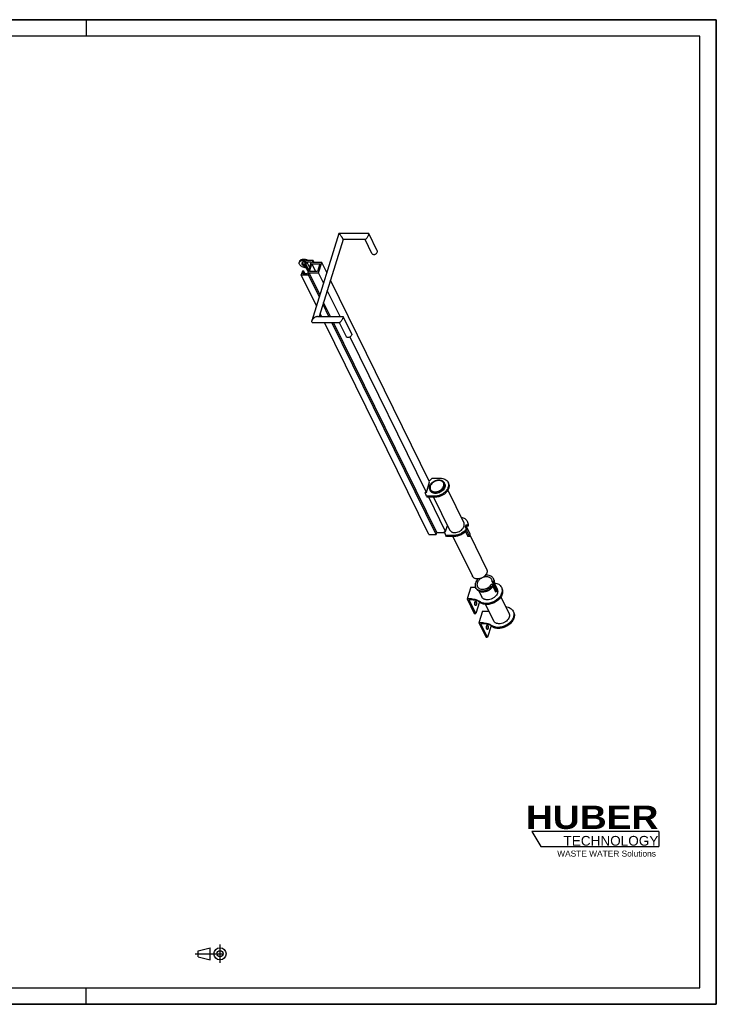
# Model space of a CAD drawing. Header units: millimetres. Extents: x 0 to 4200, y 0 to 2970.
# Tile 2 of 2: x 2100 to 4200, y 0 to 2970. Entities that reach past the tile are written whole.
import ezdxf

# ---------------------------------------------------------------- set-up
doc = ezdxf.new("R2010")
doc.units = ezdxf.units.MM
doc.header["$LTSCALE"] = 231
doc.linetypes.add('CENTER', pattern=[0.6, 0.375, -0.075, 0.075, -0.075])
doc.layers.get('0').update_dxf_attribs({"linetype": 'CONTINUOUS'})
doc.layers.add('005_AXIS', color=7, linetype='CONTINUOUS')
doc.layers.add('HUBER_Logo_BL0', color=7, linetype='CONTINUOUS')
doc.styles.add('TEXTSTYLE_2', font='ariblk.ttf')
doc.styles.add('TEXTSTYLE_3', font='arial.ttf')

# ---------------------------------------------------------------- blocks, each defined once
blk = doc.blocks.new('HUBER_LOGO_BL0', base_point=(3837.5, 503.7))
at = {"layer": 'HUBER_Logo_BL0', "color": 5, "linetype": 'CONTINUOUS'}
for p, q in [((4026.4, 521), (3643.9, 521)), ((3643.9, 521), (3670.9, 476)), ((4026.4, 521), (4026.4, 476)), ((3670.9, 476), (4026.4, 476))]:
    blk.add_line(p, q, dxfattribs=at)
at = {"layer": 'HUBER_Logo_BL0', "color": 2, "linetype": 'CONTINUOUS', "attachment_point": 3, "line_spacing_factor": 0.78}
for s, insert, char_height, width, style in [('HUBER\\P\\fArial;\\H29.25;TECHNOLOGY ', (4025.4, 599.1), 70.2, 387.672, 'TEXTSTYLE_2'), ('WASTE WATER Solutions', (4018, 463.6), 18, 297.033, 'TEXTSTYLE_3')]:
    blk.add_mtext(s, dxfattribs=dict(at, insert=insert, char_height=char_height, width=width, style=style))
blk = doc.blocks.new('PROJEKTIONSMETHODE_1_BL1', base_point=(2680, 152.5))
at = {"color": 2, "linetype": 'CENTER'}
for p, q in [((2703.8, 180), (2703.8, 125)), ((2628.7, 152.5), (2731.3, 152.5))]:
    blk.add_line(p, q, dxfattribs=at)
at = {"color": 2, "linetype": 'CONTINUOUS'}
for p, q in [((2637.8, 161.7), (2674.5, 170.8)), ((2637.8, 143.3), (2637.8, 161.7)), ((2674.5, 134.2), (2674.5, 170.8)), ((2637.8, 143.3), (2674.5, 134.2))]:
    blk.add_line(p, q, dxfattribs=at)
for radius in [18.3, 9.17]:
    blk.add_circle((2703.8, 152.5), radius, dxfattribs=at)

msp = doc.modelspace()

# ---------------------------------------------------------------- linework, layer by layer
at = {"color": 7, "linetype": 'CONTINUOUS'}
for p, q in [((0, 2970), (4200, 2970)), ((4200, 0), (4200, 2970)), ((3061.66, 2324.986), (2980.365, 2061.913)), ((3151.785, 2325.125), (3061.848, 2325.125)), ((3177.895, 2272.847), (3152.442, 2324.715)), ((3075.024, 2307.263), (3003.082, 2074.46)), ((3141.479, 2307.125), (3074.981, 2307.125)), ((3161.736, 2264.917), (3141.023, 2307.125)), ((2962.189, 2243.806), (2958.558, 2232.056)), ((2969.296, 2210.174), (2958.558, 2232.056)), ((2958.558, 2232.056), (2963.163, 2232.056)), ((2984.295, 2243.806), (2962.189, 2243.806)), ((2963.163, 2232.056), (2965.584, 2239.889)), ((2971.076, 2215.933), (2963.163, 2232.056)), ((2973.496, 2223.766), (2965.584, 2239.889)), ((2965.584, 2239.889), (2978.479, 2239.889)), ((2978.479, 2239.889), (2967.344, 2203.856)), ((2973.886, 2210.123), (2981.148, 2233.623)), ((2981.148, 2233.623), (3005.095, 2233.623)), ((2992.68, 2210.123), (2981.148, 2233.623)), ((2982.358, 2237.539), (2984.295, 2243.806)), ((3010.911, 2237.539), (2982.358, 2237.539)), ((2987.37, 2237.539), (2984.295, 2243.806)), ((3005.095, 2233.623), (2997.833, 2210.123)), ((3001.228, 2206.206), (3010.911, 2237.539)), ((3025.469, 2207.872), (3010.911, 2237.539)), ((2952.264, 2211.69), (2948.633, 2199.94)), ((2994.276, 2106.93), (2948.633, 2199.94)), ((2948.633, 2199.94), (2970.739, 2199.94)), ((2956.87, 2211.69), (2952.264, 2211.69)), ((2954.449, 2203.856), (2956.87, 2211.69)), ((2967.344, 2203.856), (2954.449, 2203.856)), ((2960.714, 2203.856), (2956.87, 2211.69)), ((2970.739, 2199.94), (2972.675, 2206.206)), ((3002.817, 2134.57), (2970.739, 2199.94)), ((2972.675, 2206.206), (3001.228, 2206.206)), ((3004.754, 2140.837), (2972.675, 2206.206)), ((2997.833, 2210.123), (2973.886, 2210.123)), ((3015.787, 2176.539), (3001.228, 2206.206)), ((3335.781, 1575.525), (3037.03, 2184.315)), ((3065.88, 2074.46), (3027.347, 2152.982)), ((3032.315, 2074.46), (3014.378, 2111.013)), ((3037.327, 2074.46), (3016.314, 2117.28)), ((3010.21, 2074.46), (3005.836, 2083.373)), ((2984.387, 2056.46), (3064.018, 2056.46)), ((2997.374, 2074.46), (3074.324, 2074.46)), ((3332.986, 1416.711), (3019.043, 2056.46)), ((3355.092, 1416.711), (3041.148, 2056.46)), ((3357.028, 1422.978), (3046.16, 2056.46)), ((3063.562, 2056.46), (3084.274, 2014.253)), ((3074.98, 2074.051), (3100.434, 2022.183)), ((3326.098, 1544.192), (3096.103, 2012.871)), ((3326.098, 1544.192), (3335.781, 1575.525)), ((3334.558, 1578.016), (3343.704, 1587.275)), ((3343.704, 1587.275), (3367.964, 1587.275)), ((3390.913, 1575.277), (3392.438, 1572.169)), ((3326.759, 1532.442), (3322.414, 1544.192)), ((3326.098, 1544.192), (3322.414, 1544.192)), ((3326.759, 1532.442), (3328.284, 1529.334)), ((3351.02, 1532.442), (3326.759, 1532.442)), ((3352.545, 1529.334), (3328.284, 1529.334)), ((3384.056, 1426.086), (3333.389, 1529.334)), ((3448.871, 1457.171), (3450.396, 1454.063)), ((3384.717, 1414.336), (3380.372, 1426.086)), ((3384.056, 1426.086), (3380.372, 1426.086)), ((3384.056, 1426.086), (3389.6, 1444.027)), ((3449.671, 1434.728), (3448.146, 1437.836)), ((3452.092, 1442.561), (3450.567, 1445.669)), ((3332.986, 1416.711), (3355.092, 1416.711)), ((3355.092, 1416.711), (3357.028, 1422.978)), ((3357.028, 1422.978), (3381.521, 1422.978)), ((3386.242, 1411.228), (3384.717, 1414.336)), ((3408.978, 1414.336), (3384.717, 1414.336)), ((3410.503, 1411.228), (3386.242, 1411.228)), ((3460.019, 1257.976), (3449.126, 1222.726)), ((3460.019, 1257.976), (3472.613, 1257.976)), ((3521.747, 1266.893), (3526.352, 1266.893)), ((3524.167, 1274.726), (3526.993, 1268.968)), ((3528.773, 1274.726), (3524.167, 1274.726)), ((3526.352, 1266.893), (3528.773, 1274.726)), ((3526.833, 1260.359), (3534.303, 1245.137)), ((3527.812, 1271.618), (3527.573, 1271.618)), ((3527.573, 1271.618), (3527.72, 1271.319)), ((3529.214, 1264.443), (3534.844, 1252.97)), ((3530.085, 1266.499), (3536.724, 1252.97)), ((3552.193, 1257.972), (3553.718, 1254.864)), ((3449.126, 1222.726), (3470.479, 1179.213)), ((3461.72, 1222.726), (3449.126, 1222.726)), ((3463.245, 1219.618), (3455.257, 1219.618)), ((3475.084, 1179.213), (3455.257, 1219.618)), ((3485.742, 1213.703), (3475.084, 1179.213)), ((3470.479, 1179.213), (3475.084, 1179.213)), ((3495.404, 1185.869), (3484.511, 1150.619)), ((3495.404, 1185.869), (3507.998, 1185.869)), ((3484.511, 1150.619), (3505.864, 1107.106)), ((3497.105, 1150.619), (3484.511, 1150.619)), ((3498.63, 1147.511), (3490.641, 1147.511)), ((3510.469, 1107.106), (3490.641, 1147.511)), ((3521.127, 1141.596), (3510.469, 1107.106)), ((3505.864, 1107.106), (3510.469, 1107.106)), ((0, 0), (4200, 0))]:
    msp.add_line(p, q, dxfattribs=at)
at = {"color": 3, "linetype": 'CONTINUOUS'}
for p, q in [((4200, 2970), (0, 2970)), ((2300, 2970), (2300, 2920)), ((4200, 2970), (4200, 0)), ((2300, 0), (2300, 50)), ((4200, 0), (0, 0))]:
    msp.add_line(p, q, dxfattribs=at)
at = {"color": 5, "linetype": 'CONTINUOUS'}
for p, q in [((4150, 2920), (50, 2920)), ((4150, 50), (4150, 2920)), ((50, 50), (4150, 50))]:
    msp.add_line(p, q, dxfattribs=at)
at = {"color": 9, "linetype": 'CONTINUOUS'}
for p, q in [((3351.02, 1532.442), (3352.545, 1529.334)), ((3410.503, 1411.228), (3408.978, 1414.336)), ((3534.844, 1252.97), (3536.724, 1252.97)), ((3461.72, 1222.726), (3463.245, 1219.618)), ((3486.654, 1215.11), (3488.179, 1212.002)), ((3497.105, 1150.619), (3498.63, 1147.511)), ((3522.039, 1143.003), (3523.564, 1139.895))]:
    msp.add_line(p, q, dxfattribs=at)
at = {"color": 7, "linetype": 'CONTINUOUS'}
for centre, radius, start, end in [((3472.609, 1312.865), 54.89, 270.003825, 271.680103), ((3507.929, 1243.071), 57.202, 270.069055, 275.995759)]:
    msp.add_arc(centre, radius, start, end, dxfattribs=at)
for points, knots in [([(3061.848, 2325.125), (3061.808, 2325.125), (3061.719, 2325.105), (3061.673, 2325.026), (3061.66, 2324.986)], [0, 0, 0, 0, 0.49318135, 1, 1, 1, 1]), ([(3065.597, 2321.719), (3065.197, 2322.18), (3064.454, 2323.009), (3063.528, 2323.95), (3062.873, 2324.533), (3062.474, 2324.843), (3062.148, 2325.046), (3061.936, 2325.125), (3061.848, 2325.125)], [0, 0, 0, 0, 0.35783346, 0.65316951, 0.77338717, 0.87255522, 0.94846033, 1, 1, 1, 1]), ([(3075.024, 2307.263), (3075.054, 2307.361), (3075.026, 2307.646), (3074.875, 2308.142), (3074.582, 2308.827), (3074.153, 2309.676), (3073.604, 2310.656), (3072.727, 2312.112), (3071.515, 2313.97), (3069.994, 2316.141), (3068.053, 2318.75), (3066.578, 2320.587), (3065.597, 2321.719)], [0, 0, 0, 0, 0.01762391, 0.04727284, 0.09020266, 0.14568268, 0.21135339, 0.28403666, 0.43890286, 0.59393476, 0.74137301, 1, 1, 1, 1]), ([(3144.453, 2309.075), (3145.161, 2309.789), (3146.61, 2311.494), (3148.69, 2314.467), (3150.35, 2317.356), (3151.51, 2319.842), (3151.987, 2321.105), (3152.176, 2321.719)], [0, 0, 0, 0, 0.20216762, 0.44869804, 0.72889735, 0.87084405, 1, 1, 1, 1]), ([(3152.442, 2324.715), (3152.381, 2324.839), (3152.199, 2325.065), (3151.917, 2325.125), (3151.785, 2325.125)], [0, 0, 0, 0, 0.51172121, 1, 1, 1, 1]), ([(3152.176, 2321.719), (3152.281, 2322.059), (3152.45, 2322.679), (3152.589, 2323.531), (3152.599, 2324.197), (3152.512, 2324.573), (3152.442, 2324.715)], [0, 0, 0, 0, 0.34863575, 0.63011944, 0.84393492, 1, 1, 1, 1]), ([(3141.479, 2307.125), (3141.685, 2307.125), (3142.155, 2307.263), (3142.856, 2307.672), (3143.645, 2308.291), (3144.175, 2308.794), (3144.453, 2309.075)], [0, 0, 0, 0, 0.17068293, 0.39459394, 0.6720405, 1, 1, 1, 1]), ([(3161.736, 2264.917), (3162.041, 2264.295), (3162.987, 2263.136), (3165.056, 2262.079), (3167.551, 2261.716), (3170.238, 2262.048), (3172.881, 2263.038), (3175.888, 2265.01), (3177.603, 2267.257), (3178.105, 2268.882)], [0, 0, 0, 0, 0.10245498, 0.21314581, 0.33593302, 0.46959336, 0.60933236, 0.74866067, 1, 1, 1, 1]), ([(3178.105, 2268.882), (3178.311, 2269.549), (3178.517, 2270.913), (3178.181, 2272.263), (3177.895, 2272.847)], [0, 0, 0, 0, 0.51739378, 1, 1, 1, 1]), ([(2980.365, 2061.913), (2980.25, 2061.543), (2980.078, 2060.811), (2980.028, 2059.722), (2980.229, 2058.717), (2980.697, 2057.856), (2981.408, 2057.195), (2982.297, 2056.752), (2983.31, 2056.506), (2984.022, 2056.46), (2984.387, 2056.46)], [0, 0, 0, 0, 0.14103637, 0.27231245, 0.39398216, 0.50910932, 0.62320685, 0.74151976, 0.86690991, 1, 1, 1, 1]), ([(2988.135, 2071.055), (2987.27, 2070.472), (2985.607, 2069.201), (2983.382, 2067.02), (2981.541, 2064.617), (2980.647, 2062.827), (2980.365, 2061.913)], [0, 0, 0, 0, 0.25695371, 0.51377582, 0.764629, 1, 1, 1, 1]), ([(2997.374, 2074.46), (2996.609, 2074.46), (2995.023, 2074.248), (2991.847, 2073.255), (2989.574, 2072.024), (2988.135, 2071.055)], [0, 0, 0, 0, 0.2304294, 0.4773874, 1, 1, 1, 1]), ([(3066.992, 2058.41), (3066.714, 2058.129), (3066.183, 2057.627), (3065.395, 2057.007), (3064.694, 2056.598), (3064.224, 2056.46), (3064.018, 2056.46)], [0, 0, 0, 0, 0.32796006, 0.60540593, 0.82931694, 1, 1, 1, 1]), ([(3074.715, 2071.055), (3074.525, 2070.441), (3074.049, 2069.177), (3072.889, 2066.691), (3071.228, 2063.803), (3069.149, 2060.829), (3067.699, 2059.125), (3066.992, 2058.41)], [0, 0, 0, 0, 0.12915589, 0.27110255, 0.55130188, 0.79783234, 1, 1, 1, 1]), ([(3074.324, 2074.46), (3074.456, 2074.46), (3074.737, 2074.401), (3074.92, 2074.175), (3074.98, 2074.051)], [0, 0, 0, 0, 0.4882793, 1, 1, 1, 1]), ([(3074.98, 2074.051), (3075.05, 2073.908), (3075.137, 2073.533), (3075.128, 2072.866), (3074.989, 2072.015), (3074.82, 2071.394), (3074.715, 2071.055)], [0, 0, 0, 0, 0.15606493, 0.36988032, 0.651364, 1, 1, 1, 1]), ([(3100.434, 2022.183), (3100.72, 2021.599), (3101.055, 2020.248), (3100.85, 2018.884), (3100.644, 2018.218)], [0, 0, 0, 0, 0.48260622, 1, 1, 1, 1]), ([(3100.644, 2018.218), (3100.141, 2016.593), (3098.427, 2014.345), (3095.419, 2012.373), (3092.777, 2011.383), (3090.09, 2011.051), (3087.595, 2011.414), (3085.526, 2012.471), (3084.58, 2013.63), (3084.274, 2014.253)], [0, 0, 0, 0, 0.25133933, 0.39066764, 0.53040664, 0.66406698, 0.78685419, 0.89754502, 1, 1, 1, 1]), ([(3390.913, 1575.277), (3391.416, 1574.252), (3392.237, 1572.083), (3392.851, 1568.619), (3392.847, 1565), (3392.004, 1559.955), (3389.353, 1553.608), (3384.133, 1546.683), (3377.191, 1540.713), (3369.007, 1536.103), (3360.156, 1533.166), (3354.018, 1532.442), (3351.02, 1532.442)], [0, 0, 0, 0, 0.0505064, 0.10184359, 0.15474493, 0.20977337, 0.32713937, 0.45467284, 0.59004949, 0.72922497, 0.86740868, 1, 1, 1, 1]), ([(3367.964, 1587.275), (3370.485, 1587.275), (3375.359, 1586.791), (3382.048, 1584.457), (3386.634, 1581.199), (3389.392, 1577.977), (3390.461, 1576.198), (3390.913, 1575.277)], [0, 0, 0, 0, 0.27772781, 0.53453416, 0.77253771, 0.88702224, 1, 1, 1, 1]), ([(3381.598, 1559.858), (3380.951, 1557.767), (3378.81, 1553.621), (3374.786, 1549.317), (3370.849, 1546.366), (3366.485, 1543.825), (3360.623, 1541.634), (3354.526, 1540.88), (3349.894, 1541.266), (3346.718, 1542.018), (3343.856, 1543.222), (3341.38, 1544.854), (3339.361, 1546.876), (3338.352, 1548.46), (3337.947, 1549.285)], [0, 0, 0, 0, 0.12078641, 0.25277777, 0.32180396, 0.39176853, 0.5309321, 0.66404201, 0.72687744, 0.78666859, 0.84339713, 0.89737418, 0.94925594, 1, 1, 1, 1]), ([(3392.438, 1572.169), (3392.941, 1571.144), (3393.762, 1568.975), (3394.377, 1565.511), (3394.372, 1561.892), (3393.53, 1556.847), (3390.878, 1550.5), (3385.659, 1543.575), (3378.716, 1537.605), (3370.532, 1532.995), (3361.681, 1530.058), (3355.543, 1529.334), (3352.545, 1529.334)], [0, 0, 0, 0, 0.0505064, 0.10184359, 0.15474493, 0.20977337, 0.32713937, 0.45467284, 0.59004949, 0.72922497, 0.86740868, 1, 1, 1, 1]), ([(3381.038, 1570.431), (3381.418, 1569.656), (3382.024, 1568.005), (3382.558, 1564.422), (3382.147, 1561.635), (3381.598, 1559.858)], [0, 0, 0, 0, 0.23956577, 0.48388868, 1, 1, 1, 1]), ([(3430.902, 1468.825), (3432.904, 1468.542), (3436.741, 1467.635), (3441.919, 1465.146), (3446.106, 1461.653), (3448.113, 1458.716), (3448.871, 1457.171)], [0, 0, 0, 0, 0.27266687, 0.52762687, 0.76798319, 1, 1, 1, 1]), ([(3448.871, 1457.171), (3449.715, 1455.45), (3450.882, 1451.631), (3450.843, 1447.652), (3450.567, 1445.669)], [0, 0, 0, 0, 0.48924975, 1, 1, 1, 1]), ([(3448.146, 1437.836), (3446.523, 1434.446), (3443.072, 1429.674), (3437.272, 1424.406), (3430.503, 1419.73), (3421.088, 1415.603), (3412.951, 1414.336), (3408.978, 1414.336)], [0, 0, 0, 0, 0.23584997, 0.36184248, 0.49099196, 0.75063553, 1, 1, 1, 1]), ([(3449.671, 1434.728), (3448.049, 1431.338), (3444.597, 1426.566), (3438.797, 1421.298), (3432.028, 1416.622), (3422.613, 1412.495), (3414.477, 1411.228), (3410.503, 1411.228)], [0, 0, 0, 0, 0.23584997, 0.36184248, 0.49099196, 0.75063553, 1, 1, 1, 1]), ([(3450.396, 1454.063), (3451.241, 1452.342), (3452.407, 1448.523), (3452.368, 1444.544), (3452.092, 1442.561)], [0, 0, 0, 0, 0.48924975, 1, 1, 1, 1]), ([(3493.516, 1286.259), (3491.801, 1285.404), (3488.553, 1283.417), (3483.18, 1278.66), (3480.231, 1274.045), (3479.231, 1270.81)], [0, 0, 0, 0, 0.26745976, 0.52741187, 1, 1, 1, 1]), ([(3522.882, 1281.383), (3522.386, 1282.395), (3521.087, 1284.322), (3518.396, 1286.651), (3515.071, 1288.359), (3509.832, 1289.775), (3502.46, 1289.655), (3496.746, 1287.813), (3493.982, 1286.488)], [0, 0, 0, 0, 0.10485222, 0.21316549, 0.32760662, 0.44960873, 0.71491881, 1, 1, 1, 1]), ([(3524.167, 1274.726), (3524.235, 1275.882), (3524.104, 1278.184), (3523.376, 1280.376), (3522.882, 1281.383)], [0, 0, 0, 0, 0.50803668, 1, 1, 1, 1]), ([(3479.231, 1270.81), (3478.682, 1269.033), (3478.271, 1266.245), (3478.805, 1262.663), (3479.411, 1261.012), (3479.791, 1260.237)], [0, 0, 0, 0, 0.51611132, 0.76043423, 1, 1, 1, 1]), ([(3479.791, 1260.237), (3480.163, 1259.479), (3481.072, 1258.023), (3483.501, 1255.455), (3487.629, 1253.067), (3493.548, 1251.817), (3500.051, 1252.132), (3506.642, 1253.975), (3514.636, 1258.131), (3519.613, 1263.08), (3521.747, 1266.893)], [0, 0, 0, 0, 0.05062722, 0.1022157, 0.21097064, 0.33055568, 0.46073285, 0.59816792, 0.73775487, 1, 1, 1, 1]), ([(3552.193, 1257.972), (3552.937, 1256.457), (3554.07, 1253.185), (3554.57, 1247.925), (3553.883, 1242.454), (3551.369, 1234.918), (3546.658, 1227.861), (3540.437, 1221.769), (3533.071, 1216.257), (3522.661, 1211.196), (3511.455, 1208.903), (3502.753, 1209.029), (3496.734, 1210.074), (3491.295, 1212.047), (3488.085, 1214.001), (3486.654, 1215.11)], [0, 0, 0, 0, 0.05132522, 0.10403521, 0.15925276, 0.21767633, 0.34426271, 0.41210163, 0.48188143, 0.62311384, 0.76017835, 0.82510329, 0.88675317, 0.94496461, 1, 1, 1, 1]), ([(3553.718, 1254.864), (3554.462, 1253.348), (3555.596, 1250.077), (3556.096, 1244.817), (3555.408, 1239.346), (3552.894, 1231.81), (3548.183, 1224.753), (3541.963, 1218.661), (3534.597, 1213.149), (3524.187, 1208.088), (3512.98, 1205.795), (3504.278, 1205.921), (3498.259, 1206.966), (3492.821, 1208.939), (3489.61, 1210.893), (3488.179, 1212.002)], [0, 0, 0, 0, 0.05132522, 0.10403521, 0.15925276, 0.21767633, 0.34426271, 0.41210163, 0.48188143, 0.62311384, 0.76017835, 0.82510329, 0.88675317, 0.94496461, 1, 1, 1, 1]), ([(3531.282, 1271.343), (3533.61, 1271.036), (3538.075, 1270.026), (3544.106, 1267.184), (3548.982, 1263.161), (3551.315, 1259.761), (3552.193, 1257.972)], [0, 0, 0, 0, 0.27305229, 0.52814217, 0.76833808, 1, 1, 1, 1]), ([(3535.644, 1245.945), (3535.817, 1246.506), (3535.986, 1247.746), (3535.861, 1249.617), (3535.473, 1251.391), (3535.078, 1252.493), (3534.844, 1252.97)], [0, 0, 0, 0, 0.2446648, 0.5148313, 0.77853699, 1, 1, 1, 1]), ([(3536.724, 1252.97), (3536.958, 1252.494), (3537.347, 1251.392), (3537.722, 1249.616), (3537.832, 1247.745), (3537.659, 1246.506), (3537.486, 1245.945)], [0, 0, 0, 0, 0.22126239, 0.48481316, 0.75512533, 1, 1, 1, 1]), ([(3539.625, 1251.805), (3540.037, 1250.965), (3540.693, 1249.176), (3541.272, 1245.295), (3540.826, 1242.276), (3540.231, 1240.351)], [0, 0, 0, 0, 0.23956575, 0.48388868, 1, 1, 1, 1]), ([(3461.72, 1222.726), (3464.099, 1222.726), (3468.75, 1222.42), (3475.417, 1220.98), (3481.454, 1218.598), (3485.038, 1216.363), (3486.654, 1215.11)], [0, 0, 0, 0, 0.26914092, 0.52545377, 0.76869715, 1, 1, 1, 1]), ([(3488.179, 1212.002), (3486.564, 1213.255), (3482.979, 1215.49), (3476.942, 1217.872), (3470.276, 1219.312), (3465.624, 1219.618), (3463.245, 1219.618)], [0, 0, 0, 0, 0.23130285, 0.47454623, 0.73085908, 1, 1, 1, 1]), ([(3540.231, 1240.351), (3539.531, 1238.085), (3537.212, 1233.594), (3532.852, 1228.931), (3528.587, 1225.734), (3523.859, 1222.982), (3517.509, 1220.608), (3510.904, 1219.791), (3505.885, 1220.209), (3502.445, 1221.023), (3499.344, 1222.328), (3496.662, 1224.097), (3494.474, 1226.287), (3493.381, 1228.002), (3492.943, 1228.897)], [0, 0, 0, 0, 0.12078644, 0.25277784, 0.32180406, 0.39176864, 0.53093223, 0.66404213, 0.72687754, 0.78666866, 0.84339717, 0.8973742, 0.94925594, 1, 1, 1, 1]), ([(3535.687, 1244.053), (3535.554, 1244.053), (3535.277, 1244.104), (3534.895, 1244.325), (3534.559, 1244.679), (3534.383, 1244.974), (3534.303, 1245.137)], [0, 0, 0, 0, 0.21617387, 0.4466177, 0.70512449, 1, 1, 1, 1]), ([(3534.778, 1244.459), (3534.873, 1244.544), (3535.265, 1244.97), (3535.511, 1245.515), (3535.644, 1245.945)], [0, 0, 0, 0, 0.21946225, 1, 1, 1, 1]), ([(3537.486, 1245.945), (3537.401, 1245.67), (3537.201, 1245.171), (3536.774, 1244.554), (3536.264, 1244.153), (3535.87, 1244.053), (3535.687, 1244.053)], [0, 0, 0, 0, 0.31130302, 0.57755787, 0.80250627, 1, 1, 1, 1]), ([(3565.353, 1199.386), (3567.821, 1199.146), (3572.563, 1198.233), (3578.992, 1195.412), (3584.19, 1191.283), (3586.66, 1187.735), (3587.578, 1185.866)], [0, 0, 0, 0, 0.27436044, 0.52991085, 0.76956447, 1, 1, 1, 1]), ([(3587.578, 1185.866), (3588.322, 1184.35), (3589.455, 1181.078), (3589.955, 1175.818), (3589.268, 1170.347), (3586.754, 1162.811), (3582.043, 1155.755), (3575.822, 1149.662), (3568.456, 1144.15), (3558.046, 1139.089), (3546.84, 1136.796), (3538.138, 1136.922), (3532.119, 1137.968), (3526.68, 1139.94), (3523.47, 1141.894), (3522.039, 1143.003)], [0, 0, 0, 0, 0.05132522, 0.10403521, 0.15925276, 0.21767633, 0.34426271, 0.41210163, 0.48188143, 0.62311384, 0.76017835, 0.82510329, 0.88675317, 0.94496461, 1, 1, 1, 1]), ([(3589.103, 1182.758), (3589.847, 1181.242), (3590.981, 1177.97), (3591.48, 1172.71), (3590.793, 1167.239), (3588.279, 1159.703), (3583.568, 1152.646), (3577.347, 1146.554), (3569.982, 1141.042), (3559.571, 1135.981), (3548.365, 1133.688), (3539.663, 1133.814), (3533.644, 1134.859), (3528.206, 1136.832), (3524.995, 1138.786), (3523.564, 1139.895)], [0, 0, 0, 0, 0.05132522, 0.10403521, 0.15925276, 0.21767633, 0.34426271, 0.41210163, 0.48188143, 0.62311384, 0.76017835, 0.82510329, 0.88675317, 0.94496461, 1, 1, 1, 1]), ([(3497.105, 1150.619), (3499.483, 1150.619), (3504.135, 1150.313), (3510.802, 1148.873), (3516.839, 1146.492), (3520.423, 1144.256), (3522.039, 1143.003)], [0, 0, 0, 0, 0.26914092, 0.52545377, 0.76869715, 1, 1, 1, 1]), ([(3523.564, 1139.895), (3521.948, 1141.148), (3518.364, 1143.384), (3512.327, 1145.765), (3505.66, 1147.205), (3501.009, 1147.511), (3498.63, 1147.511)], [0, 0, 0, 0, 0.23130285, 0.47454623, 0.73085908, 1, 1, 1, 1])]:
    msp.add_open_spline(points, degree=3, knots=knots, dxfattribs=at)
at = {"layer": '005_AXIS', "color": 7, "linetype": 'CONTINUOUS'}
for p, q in [((2942.789, 2237.768), (2943.999, 2241.685)), ((3336.421, 1552.393), (3337.947, 1549.285)), ((3379.512, 1573.539), (3381.038, 1570.431)), ((3390.658, 1550.827), (3438.996, 1452.325)), ((3347.737, 1529.334), (3395.905, 1431.179)), ((3444.886, 1445.669), (3442.465, 1437.836)), ((3442.465, 1437.836), (3448.146, 1437.836)), ((3443.666, 1426.006), (3450.062, 1412.971)), ((3450.567, 1445.669), (3444.886, 1445.669)), ((3444.886, 1445.669), (3446.411, 1442.561)), ((3452.092, 1442.561), (3446.411, 1442.561)), ((3457.088, 1420.805), (3446.411, 1442.561)), ((3446.548, 1429.517), (3454.667, 1412.971)), ((3405.695, 1411.228), (3464.539, 1291.317)), ((3451.461, 1411.888), (3455.877, 1411.888)), ((3457.578, 1414.459), (3507.63, 1312.463)), ((3529.794, 1280.918), (3528.269, 1284.026)), ((3475.93, 1254.485), (3474.405, 1257.593)), ((3530.954, 1269.474), (3539.625, 1251.805)), ((3484.272, 1246.565), (3492.943, 1228.897)), ((3550.809, 1229.014), (3575.01, 1179.698)), ((3504.125, 1206.109), (3528.327, 1156.79)), ((3587.578, 1185.866), (3589.103, 1182.758))]:
    msp.add_line(p, q, dxfattribs=at)
at = {"layer": '005_AXIS', "color": 9, "linetype": 'CONTINUOUS'}
msp.add_line((3450.062, 1412.971), (3454.667, 1412.971), dxfattribs=at)
at = {"layer": '005_AXIS', "color": 7, "linetype": 'CONTINUOUS'}
for points, knots in [([(2943.424, 2232.306), (2942.992, 2233.188), (2942.53, 2234.585), (2942.489, 2236.468), (2942.659, 2237.35), (2942.789, 2237.768)], [0, 0, 0, 0, 0.52462516, 0.76585931, 1, 1, 1, 1]), ([(2942.789, 2237.768), (2942.982, 2238.395), (2943.603, 2239.631), (2945.107, 2241.171), (2947.117, 2242.386), (2949.56, 2243.251), (2952.357, 2243.748), (2956.538, 2243.904), (2959.769, 2243.432), (2961.908, 2242.897)], [0, 0, 0, 0, 0.09164051, 0.18920222, 0.29694274, 0.41688349, 0.54908611, 0.69214881, 1, 1, 1, 1]), ([(2964.038, 2220.888), (2961.847, 2221.059), (2957.49, 2221.908), (2952.419, 2224.008), (2948.824, 2226.263), (2945.927, 2228.627), (2944.178, 2230.77), (2943.424, 2232.306)], [0, 0, 0, 0, 0.2699232, 0.54068365, 0.66925603, 0.78981444, 1, 1, 1, 1]), ([(2943.999, 2241.685), (2944.125, 2242.092), (2944.47, 2242.894), (2945.52, 2244.389), (2947.512, 2245.956), (2950.595, 2247.174), (2954.271, 2247.773), (2958.349, 2247.725), (2962.609, 2247.04), (2966.817, 2245.754), (2969.492, 2244.516), (2970.761, 2243.807)], [0, 0, 0, 0, 0.04305486, 0.08734723, 0.18332611, 0.29358341, 0.41894211, 0.55706093, 0.70361398, 0.85318508, 1, 1, 1, 1]), ([(2950.432, 2235.406), (2950.284, 2234.926), (2950.203, 2233.833), (2950.547, 2232.807), (2950.793, 2232.306)], [0, 0, 0, 0, 0.47400952, 1, 1, 1, 1]), ([(2960.544, 2238.486), (2959.394, 2238.723), (2957.175, 2238.961), (2954.487, 2238.629), (2952.702, 2237.932), (2951.65, 2237.253), (2950.864, 2236.41), (2950.537, 2235.744), (2950.432, 2235.406)], [0, 0, 0, 0, 0.30829315, 0.58141502, 0.70089904, 0.808766, 0.90711533, 1, 1, 1, 1]), ([(2950.793, 2232.306), (2951.191, 2231.494), (2952.441, 2229.918), (2954.984, 2228.053), (2958.104, 2226.636), (2960.398, 2226.083), (2961.566, 2225.925)], [0, 0, 0, 0, 0.20984146, 0.45653082, 0.72651625, 1, 1, 1, 1]), ([(2951.638, 2237.178), (2951.66, 2237.099), (2951.758, 2236.772), (2951.889, 2236.455), (2952.003, 2236.223)], [0, 0, 0, 0, 0.24242541, 1, 1, 1, 1]), ([(2952.003, 2236.223), (2952.292, 2235.635), (2953.111, 2234.473), (2954.769, 2232.972), (2956.842, 2231.669), (2958.4, 2230.993), (2959.218, 2230.704)], [0, 0, 0, 0, 0.21183138, 0.45343029, 0.7193149, 1, 1, 1, 1]), ([(3335.861, 1562.966), (3336.508, 1565.058), (3338.649, 1569.204), (3342.673, 1573.507), (3346.61, 1576.459), (3350.974, 1578.999), (3356.836, 1581.191), (3362.933, 1581.944), (3367.565, 1581.559), (3370.741, 1580.807), (3373.603, 1579.603), (3376.079, 1577.97), (3378.098, 1575.948), (3379.107, 1574.365), (3379.512, 1573.539)], [0, 0, 0, 0, 0.12078641, 0.25277776, 0.32180396, 0.39176853, 0.5309321, 0.66404202, 0.72687745, 0.78666859, 0.84339713, 0.89737418, 0.94925595, 1, 1, 1, 1]), ([(3377.717, 1572.658), (3377.346, 1573.415), (3376.421, 1574.866), (3374.569, 1576.72), (3372.3, 1578.216), (3368.716, 1579.725), (3363.499, 1580.487), (3356.933, 1579.672), (3351.557, 1577.663), (3347.556, 1575.334), (3343.948, 1572.629), (3340.259, 1568.684), (3338.296, 1564.883), (3337.704, 1562.966)], [0, 0, 0, 0, 0.05076157, 0.10266125, 0.15665696, 0.2134051, 0.33572887, 0.46888474, 0.60809634, 0.67808504, 0.74713505, 0.87917192, 1, 1, 1, 1]), ([(3336.421, 1552.393), (3336.041, 1553.168), (3335.435, 1554.82), (3334.901, 1558.402), (3335.312, 1561.189), (3335.861, 1562.966)], [0, 0, 0, 0, 0.23956576, 0.48388868, 1, 1, 1, 1]), ([(3380.072, 1562.966), (3379.426, 1560.875), (3377.285, 1556.729), (3373.261, 1552.425), (3369.324, 1549.474), (3364.959, 1546.933), (3359.098, 1544.742), (3353.001, 1543.988), (3348.369, 1544.374), (3345.193, 1545.126), (3342.33, 1546.33), (3339.855, 1547.962), (3337.835, 1549.984), (3336.826, 1551.568), (3336.421, 1552.393)], [0, 0, 0, 0, 0.12078641, 0.25277776, 0.32180396, 0.39176853, 0.5309321, 0.66404202, 0.72687745, 0.78666859, 0.84339713, 0.89737418, 0.94925595, 1, 1, 1, 1]), ([(3337.704, 1562.966), (3337.2, 1561.337), (3336.823, 1558.782), (3337.313, 1555.498), (3337.868, 1553.985), (3338.217, 1553.274)], [0, 0, 0, 0, 0.51611133, 0.76043422, 1, 1, 1, 1]), ([(3338.217, 1553.274), (3338.588, 1552.518), (3339.513, 1551.066), (3341.364, 1549.213), (3343.634, 1547.716), (3347.218, 1546.208), (3352.435, 1545.446), (3359, 1546.261), (3364.377, 1548.269), (3368.378, 1550.598), (3371.986, 1553.304), (3375.675, 1557.249), (3377.638, 1561.049), (3378.23, 1562.966)], [0, 0, 0, 0, 0.05076157, 0.10266125, 0.15665696, 0.2134051, 0.33572887, 0.46888474, 0.60809634, 0.67808504, 0.74713505, 0.87917192, 1, 1, 1, 1]), ([(3378.23, 1562.966), (3378.734, 1564.595), (3379.111, 1567.15), (3378.621, 1570.434), (3378.066, 1571.948), (3377.717, 1572.658)], [0, 0, 0, 0, 0.51611133, 0.76043422, 1, 1, 1, 1]), ([(3379.512, 1573.539), (3379.893, 1572.764), (3380.499, 1571.113), (3381.033, 1567.53), (3380.621, 1564.743), (3380.072, 1562.966)], [0, 0, 0, 0, 0.23956576, 0.48388868, 1, 1, 1, 1]), ([(3395.905, 1431.179), (3396.31, 1430.354), (3397.319, 1428.77), (3399.338, 1426.749), (3401.814, 1425.116), (3404.676, 1423.912), (3407.852, 1423.16), (3412.484, 1422.774), (3418.581, 1423.528), (3424.443, 1425.719), (3428.807, 1428.26), (3432.744, 1431.211), (3436.768, 1435.515), (3438.909, 1439.661), (3439.556, 1441.752)], [0, 0, 0, 0, 0.05074406, 0.10262582, 0.15660287, 0.21333141, 0.27312256, 0.33595799, 0.4690679, 0.60823147, 0.67819604, 0.74722223, 0.87921359, 1, 1, 1, 1]), ([(3439.556, 1441.752), (3440.105, 1443.529), (3440.516, 1446.316), (3439.982, 1449.899), (3439.376, 1451.55), (3438.996, 1452.325)], [0, 0, 0, 0, 0.51611131, 0.76043423, 1, 1, 1, 1]), ([(3450.062, 1412.971), (3450.142, 1412.808), (3450.319, 1412.512), (3450.658, 1412.159), (3451.045, 1411.938), (3451.326, 1411.888), (3451.461, 1411.888)], [0, 0, 0, 0, 0.29323968, 0.5511796, 0.78226348, 1, 1, 1, 1]), ([(3454.667, 1412.971), (3454.746, 1412.81), (3454.91, 1412.522), (3455.205, 1412.17), (3455.528, 1411.944), (3455.767, 1411.888), (3455.877, 1411.888)], [0, 0, 0, 0, 0.3159481, 0.58208465, 0.80455753, 1, 1, 1, 1]), ([(3455.877, 1411.888), (3455.979, 1411.888), (3456.197, 1411.934), (3456.495, 1412.125), (3456.773, 1412.426), (3457.135, 1413.001), (3457.489, 1413.951), (3457.752, 1415.281), (3457.853, 1416.759), (3457.782, 1418.247), (3457.545, 1419.612), (3457.264, 1420.445), (3457.088, 1420.805)], [0, 0, 0, 0, 0.03139339, 0.06653621, 0.10789253, 0.15653968, 0.27536325, 0.41788571, 0.57383864, 0.73088494, 0.87653127, 1, 1, 1, 1]), ([(3507.63, 1312.463), (3508.01, 1311.688), (3508.616, 1310.037), (3509.15, 1306.454), (3508.739, 1303.667), (3508.19, 1301.89)], [0, 0, 0, 0, 0.23956576, 0.48388868, 1, 1, 1, 1]), ([(3508.19, 1301.89), (3507.544, 1299.799), (3505.403, 1295.653), (3501.378, 1291.349), (3497.442, 1288.398), (3493.077, 1285.857), (3487.216, 1283.666), (3481.119, 1282.912), (3476.486, 1283.298), (3473.31, 1284.049), (3470.448, 1285.254), (3467.973, 1286.886), (3465.953, 1288.908), (3464.944, 1290.492), (3464.539, 1291.317)], [0, 0, 0, 0, 0.12078641, 0.25277776, 0.32180396, 0.39176853, 0.5309321, 0.66404202, 0.72687745, 0.78666859, 0.84339713, 0.89737418, 0.94925595, 1, 1, 1, 1]), ([(3481.617, 1283.133), (3479.778, 1281.353), (3476.585, 1277.552), (3474.402, 1273.065), (3473.705, 1270.81)], [0, 0, 0, 0, 0.52011772, 1, 1, 1, 1]), ([(3528.269, 1284.026), (3527.811, 1284.958), (3526.696, 1286.751), (3524.502, 1289.09), (3521.831, 1291.042), (3517.621, 1293.125), (3511.44, 1294.515), (3506.288, 1294.327), (3503.656, 1293.948)], [0, 0, 0, 0, 0.11006067, 0.22214915, 0.33802772, 0.45900117, 0.71806309, 1, 1, 1, 1]), ([(3528.968, 1270.81), (3529.321, 1271.95), (3529.837, 1274.239), (3529.992, 1277.689), (3529.502, 1280.994), (3528.744, 1283.057), (3528.269, 1284.026)], [0, 0, 0, 0, 0.26442504, 0.51708376, 0.76091568, 1, 1, 1, 1]), ([(3530.494, 1267.702), (3530.846, 1268.842), (3531.362, 1271.131), (3531.517, 1274.581), (3531.027, 1277.886), (3530.269, 1279.949), (3529.794, 1280.918)], [0, 0, 0, 0, 0.26442504, 0.51708376, 0.76091568, 1, 1, 1, 1]), ([(3473.705, 1270.81), (3473.352, 1269.669), (3472.836, 1267.38), (3472.681, 1263.93), (3473.172, 1260.625), (3473.929, 1258.562), (3474.405, 1257.593)], [0, 0, 0, 0, 0.26442504, 0.51708376, 0.76091568, 1, 1, 1, 1]), ([(3474.405, 1257.593), (3474.911, 1256.561), (3476.172, 1254.582), (3478.697, 1252.055), (3481.791, 1250.014), (3485.369, 1248.509), (3489.339, 1247.569), (3495.129, 1247.087), (3502.75, 1248.029), (3510.077, 1250.768), (3515.533, 1253.944), (3520.454, 1257.633), (3525.484, 1263.013), (3528.161, 1268.196), (3528.968, 1270.81)], [0, 0, 0, 0, 0.05074406, 0.10262581, 0.15660285, 0.21333138, 0.27312251, 0.33595794, 0.46906785, 0.60823143, 0.678196, 0.74722221, 0.87921358, 1, 1, 1, 1]), ([(3475.93, 1254.485), (3476.436, 1253.453), (3477.697, 1251.474), (3480.222, 1248.947), (3483.316, 1246.906), (3486.894, 1245.401), (3490.864, 1244.461), (3496.654, 1243.979), (3504.276, 1244.921), (3511.602, 1247.66), (3517.058, 1250.836), (3521.979, 1254.525), (3527.01, 1259.905), (3529.686, 1265.088), (3530.494, 1267.702)], [0, 0, 0, 0, 0.05074406, 0.10262581, 0.15660285, 0.21333138, 0.27312251, 0.33595794, 0.46906785, 0.60823143, 0.678196, 0.74722221, 0.87921358, 1, 1, 1, 1]), ([(3472.857, 1204.179), (3472.627, 1204.646), (3472.262, 1205.729), (3471.954, 1207.503), (3471.861, 1209.439), (3471.992, 1211.359), (3472.335, 1213.088), (3472.795, 1214.324), (3473.266, 1215.071), (3473.627, 1215.461), (3474.015, 1215.71), (3474.298, 1215.77), (3474.43, 1215.77)], [0, 0, 0, 0, 0.12346883, 0.26911531, 0.42616175, 0.58211476, 0.7246372, 0.84346063, 0.89210768, 0.93346389, 0.96860663, 1, 1, 1, 1]), ([(3472.129, 1211.962), (3472.286, 1211.075), (3472.426, 1209.27), (3472.286, 1207.465), (3472.129, 1206.579)], [0, 0, 0, 0, 0.50000047, 1, 1, 1, 1]), ([(3474.43, 1202.77), (3474.286, 1202.77), (3473.976, 1202.843), (3473.556, 1203.137), (3473.172, 1203.595), (3472.959, 1203.97), (3472.857, 1204.179)], [0, 0, 0, 0, 0.19544247, 0.41791565, 0.68405243, 1, 1, 1, 1]), ([(3474.43, 1215.77), (3474.574, 1215.77), (3474.884, 1215.698), (3475.304, 1215.403), (3475.688, 1214.946), (3475.901, 1214.571), (3476.003, 1214.362)], [0, 0, 0, 0, 0.19544247, 0.41791565, 0.68405243, 1, 1, 1, 1]), ([(3476.003, 1214.362), (3476.233, 1213.895), (3476.598, 1212.811), (3476.906, 1211.038), (3476.999, 1209.102), (3476.867, 1207.182), (3476.525, 1205.452), (3476.065, 1204.217), (3475.594, 1203.469), (3475.233, 1203.079), (3474.845, 1202.83), (3474.562, 1202.77), (3474.43, 1202.77)], [0, 0, 0, 0, 0.12346883, 0.26911531, 0.42616175, 0.58211476, 0.7246372, 0.84346063, 0.89210768, 0.93346389, 0.96860663, 1, 1, 1, 1]), ([(3575.616, 1168.244), (3574.916, 1165.978), (3572.597, 1161.487), (3568.237, 1156.824), (3563.972, 1153.627), (3559.244, 1150.875), (3552.894, 1148.501), (3546.289, 1147.685), (3541.27, 1148.102), (3537.83, 1148.917), (3534.729, 1150.221), (3532.047, 1151.99), (3529.859, 1154.18), (3528.766, 1155.896), (3528.327, 1156.79)], [0, 0, 0, 0, 0.12078644, 0.25277784, 0.32180406, 0.39176864, 0.53093223, 0.66404213, 0.72687754, 0.78666866, 0.84339717, 0.8973742, 0.94925594, 1, 1, 1, 1]), ([(3575.01, 1179.698), (3575.422, 1178.858), (3576.078, 1177.07), (3576.657, 1173.188), (3576.211, 1170.169), (3575.616, 1168.244)], [0, 0, 0, 0, 0.23956575, 0.48388868, 1, 1, 1, 1]), ([(3508.241, 1132.072), (3508.012, 1132.539), (3507.647, 1133.623), (3507.339, 1135.396), (3507.246, 1137.332), (3507.377, 1139.252), (3507.72, 1140.981), (3508.179, 1142.217), (3508.651, 1142.964), (3509.011, 1143.355), (3509.4, 1143.604), (3509.682, 1143.663), (3509.815, 1143.663)], [0, 0, 0, 0, 0.12346883, 0.26911531, 0.42616175, 0.58211476, 0.7246372, 0.84346063, 0.89210768, 0.93346389, 0.96860663, 1, 1, 1, 1]), ([(3507.514, 1139.855), (3507.671, 1138.968), (3507.811, 1137.163), (3507.671, 1135.359), (3507.514, 1134.472)], [0, 0, 0, 0, 0.50000047, 1, 1, 1, 1]), ([(3509.815, 1130.663), (3509.671, 1130.663), (3509.36, 1130.736), (3508.941, 1131.031), (3508.557, 1131.488), (3508.344, 1131.863), (3508.241, 1132.072)], [0, 0, 0, 0, 0.19544247, 0.41791565, 0.68405243, 1, 1, 1, 1]), ([(3509.815, 1143.663), (3509.959, 1143.663), (3510.269, 1143.591), (3510.688, 1143.296), (3511.073, 1142.839), (3511.286, 1142.464), (3511.388, 1142.255)], [0, 0, 0, 0, 0.19544247, 0.41791565, 0.68405243, 1, 1, 1, 1]), ([(3511.388, 1142.255), (3511.617, 1141.788), (3511.982, 1140.704), (3512.291, 1138.931), (3512.384, 1136.995), (3512.252, 1135.075), (3511.909, 1133.345), (3511.45, 1132.11), (3510.979, 1131.363), (3510.618, 1130.972), (3510.23, 1130.723), (3509.947, 1130.663), (3509.815, 1130.663)], [0, 0, 0, 0, 0.12346883, 0.26911531, 0.42616175, 0.58211476, 0.7246372, 0.84346063, 0.89210768, 0.93346389, 0.96860663, 1, 1, 1, 1])]:
    msp.add_open_spline(points, degree=3, knots=knots, dxfattribs=at)

# ---------------------------------------------------------------- block references
at = {"color": 2, "linetype": 'CONTINUOUS'}
msp.add_blockref('PROJEKTIONSMETHODE_1_BL1', (2680, 152.5), dxfattribs=at)
at = {"layer": 'HUBER_Logo_BL0'}
msp.add_blockref('HUBER_LOGO_BL0', (3837.497, 503.742), dxfattribs=at)

doc.saveas('drawing.dxf')
